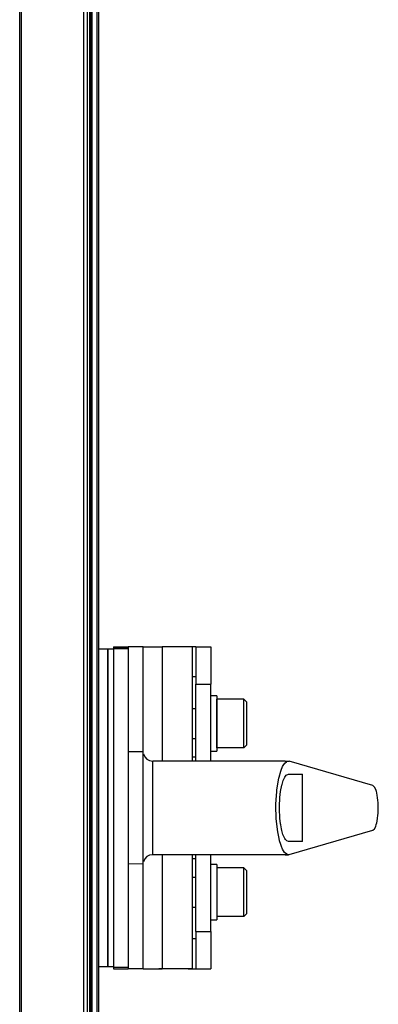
# Model space of a CAD drawing. Header units: millimetres. Extents: x -380.3 to -282.2, y 263.5 to 326.7.
# Tile 12 of 13: x -288.6 to -282.2, y 291.6 to 309.1. Entities that reach past the tile are written whole.
import ezdxf

# ---------------------------------------------------------------- set-up
doc = ezdxf.new("R2010")
doc.units = ezdxf.units.MM

# ---------------------------------------------------------------- blocks, each defined once
blk = doc.blocks.new('Diffusor-Rahmen-seitlich__13', base_point=(-4329.13, 3988.97))
at = {"color": 7, "linetype": 'Continuous'}
for p, q in [((-4329.13, 3988.97), (-4329.13, 4861.97)), ((-4311.13, 4861.97), (-4311.13, 3988.97))]:
    blk.add_line(p, q, dxfattribs=at)
at = {"color": 1, "linetype": 'Continuous'}
for p, q in [((-4328.63, 3988.97), (-4328.63, 4861.97)), ((-4312.13, 4861.97), (-4312.13, 3988.97))]:
    blk.add_line(p, q, dxfattribs=at)
blk = doc.blocks.new('Standard-Diffusor-kpl___27', base_point=(-5626.13, 3970.97))
blk.add_blockref('Diffusor-Rahmen-seitlich__13', (-4329.13, 3988.97))
blk = doc.blocks.new('Aufnahmewinkel-kurz_1', base_point=(-4291.95, 4383.47))
at = {"color": 7, "linetype": 'Continuous'}
for p, q in [((-4282.13, 4469.47), (-4283.17, 4469.47)), ((-4282.13, 4469.47), (-4278.13, 4469.47)), ((-4282.13, 4469.47), (-4282.13, 4459.47)), ((-4278.13, 4469.47), (-4278.13, 4459.47)), ((-4282.13, 4461.47), (-4283.17, 4461.47)), ((-4282.13, 4438.97), (-4282.13, 4459.47)), ((-4278.13, 4438.97), (-4278.13, 4459.47)), ((-4282.13, 4439.97), (-4283.17, 4439.97)), ((-4283.17, 4412.97), (-4282.13, 4412.97)), ((-4282.13, 4393.47), (-4282.13, 4413.97)), ((-4278.13, 4393.47), (-4278.13, 4413.97)), ((-4282.13, 4393.47), (-4282.13, 4383.47)), ((-4278.13, 4393.47), (-4278.13, 4383.47)), ((-4282.9, 4391.47), (-4283.13, 4391.47)), ((-4282.13, 4391.47), (-4282.9, 4391.47)), ((-4284.13, 4383.47), (-4291.95, 4383.47)), ((-4284.13, 4383.47), (-4283.48, 4383.47)), ((-4283.48, 4383.47), (-4283.13, 4383.47)), ((-4283.13, 4383.47), (-4282.9, 4383.47)), ((-4282.9, 4383.47), (-4282.13, 4383.47)), ((-4282.13, 4383.47), (-4278.13, 4383.47))]:
    blk.add_line(p, q, dxfattribs=at)
at = {"color": 1, "linetype": 'Continuous'}
for p, q in [((-4282.13, 4459.47), (-4278.13, 4459.47)), ((-4282.13, 4393.47), (-4278.13, 4393.47))]:
    blk.add_line(p, q, dxfattribs=at)
blk = doc.blocks.new('Rohrbuegel-kurz-geschw_', base_point=(-5659.13, 4383.47))
blk.add_blockref('Aufnahmewinkel-kurz_1', (-4291.95, 4383.47))
blk = doc.blocks.new('Haltebuegel-kurz', base_point=(-5659.13, 4383.47))
blk.add_blockref('Rohrbuegel-kurz-geschw_', (-5659.13, 4383.47))
blk = doc.blocks.new('Seitenprofil__33', base_point=(-4329.13, 3971.97))
at = {"color": 1, "linetype": 'Continuous'}
for p, q in [((-4310.43, 3971.97), (-4310.43, 4880.97)), ((-4309.83, 4880.97), (-4309.83, 3971.97)), ((-4308.43, 4022.29), (-4308.43, 4830.65))]:
    blk.add_line(p, q, dxfattribs=at)
at = {"color": 7, "linetype": 'Continuous'}
for p, q in [((-4310.13, 3971.97), (-4310.13, 4880.97)), ((-4308.13, 4830.64), (-4308.13, 4022.3))]:
    blk.add_line(p, q, dxfattribs=at)
blk = doc.blocks.new('Zylinderschraube-DIN912-M8x20-P-P2R_3__40', base_point=(-4283.13, 4397.47))
at = {"color": 7, "linetype": 'Continuous'}
for p, q in [((-4269.33, 4410.47), (-4276.53, 4410.47)), ((-4269.33, 4403.97), (-4269.33, 4410.47)), ((-4269.33, 4410.47), (-4268.53, 4409.67)), ((-4283.13, 4407.97), (-4282.13, 4407.97)), ((-4268.53, 4403.97), (-4268.53, 4409.67)), ((-4269.33, 4397.47), (-4269.33, 4403.97)), ((-4268.53, 4398.27), (-4268.53, 4403.97)), ((-4283.13, 4399.97), (-4282.13, 4399.97)), ((-4269.33, 4397.47), (-4276.53, 4397.47)), ((-4269.33, 4397.47), (-4268.53, 4398.27))]:
    blk.add_line(p, q, dxfattribs=at)
blk = doc.blocks.new('Zylinderschraube-DIN912-M8x20-P-P2R__41', base_point=(-4283.13, 4442.47))
at = {"color": 7, "linetype": 'Continuous'}
for p, q in [((-4276.53, 4448.97), (-4276.53, 4455.47)), ((-4269.33, 4455.47), (-4276.53, 4455.47)), ((-4269.33, 4448.97), (-4269.33, 4455.47)), ((-4269.33, 4455.47), (-4268.53, 4454.67)), ((-4283.13, 4452.97), (-4282.13, 4452.97)), ((-4268.53, 4448.97), (-4268.53, 4454.67)), ((-4276.53, 4442.47), (-4276.53, 4448.97)), ((-4269.33, 4442.47), (-4269.33, 4448.97)), ((-4268.53, 4443.27), (-4268.53, 4448.97)), ((-4283.13, 4444.97), (-4282.13, 4444.97)), ((-4269.33, 4442.47), (-4276.53, 4442.47)), ((-4269.33, 4442.47), (-4268.53, 4443.27))]:
    blk.add_line(p, q, dxfattribs=at)
blk = doc.blocks.new('Buegelauge__42', base_point=(-4304.13, 4383.47))
at = {"color": 7, "linetype": 'Continuous'}
for p, q in [((-4304.13, 4469.47), (-4304.13, 4469.06)), ((-4304.13, 4469.47), (-4300.13, 4469.47)), ((-4304.13, 4469.06), (-4304.13, 4383.89)), ((-4300.13, 4469.06), (-4304.13, 4469.06)), ((-4300.13, 4469.47), (-4300.13, 4469.06)), ((-4296.13, 4469.47), (-4300.13, 4469.47)), ((-4300.13, 4469.06), (-4300.13, 4383.89)), ((-4296.13, 4469.47), (-4291.13, 4469.47)), ((-4283.13, 4469.47), (-4291.13, 4469.47)), ((-4283.13, 4469.47), (-4283.13, 4438.97)), ((-4283.13, 4413.97), (-4283.13, 4383.47)), ((-4304.13, 4383.89), (-4304.13, 4383.47)), ((-4304.13, 4383.89), (-4300.13, 4383.89)), ((-4304.13, 4383.47), (-4300.13, 4383.47)), ((-4300.13, 4383.89), (-4300.13, 4383.47)), ((-4296.13, 4383.47), (-4300.13, 4383.47)), ((-4296.13, 4383.47), (-4291.13, 4383.47)), ((-4283.13, 4383.47), (-4291.13, 4383.47))]:
    blk.add_line(p, q, dxfattribs=at)
at = {"color": 1, "linetype": 'Continuous'}
for p, q in [((-4304.13, 4469.06), (-4300.13, 4469.06)), ((-4296.13, 4441.47), (-4296.13, 4469.47)), ((-4291.13, 4469.47), (-4291.13, 4438.97)), ((-4291.13, 4413.97), (-4291.13, 4383.47)), ((-4296.13, 4383.47), (-4296.13, 4411.47)), ((-4304.13, 4383.89), (-4300.13, 4383.89))]:
    blk.add_line(p, q, dxfattribs=at)
blk = doc.blocks.new('Buegelscheibe__43', base_point=(-4305.63, 4383.97))
at = {"color": 7, "linetype": 'Continuous'}
for p, q in [((-4305.63, 4426.47), (-4305.63, 4468.97)), ((-4305.63, 4468.97), (-4304.13, 4468.97)), ((-4305.63, 4383.97), (-4305.63, 4426.47)), ((-4304.13, 4383.97), (-4305.63, 4383.97))]:
    blk.add_line(p, q, dxfattribs=at)
blk = doc.blocks.new('Buegellager-mont___44', base_point=(-4305.63, 4383.47))
for name, p in [('Buegelscheibe__43', (-4305.63, 4383.97)), ('Buegelauge__42', (-4304.13, 4383.47))]:
    blk.add_blockref(name, p)
blk = doc.blocks.new('Klemmhebel_L5_82737_0_2165-00-01-00-09__45', base_point=(-4300.13, 4411.47))
at = {"color": 7, "linetype": 'Continuous'}
for p, q in [((-4296.13, 4441.46), (-4300.13, 4441.47)), ((-4296.13, 4424.13), (-4296.13, 4441.46)), ((-4296.05, 4440.86), (-4295.72, 4440.1)), ((-4295.72, 4440.1), (-4295.16, 4439.5)), ((-4295.16, 4439.5), (-4294.44, 4439.11)), ((-4294.44, 4439.11), (-4293.63, 4438.97)), ((-4258.22, 4438.97), (-4293.63, 4438.97)), ((-4259.46, 4436.24), (-4259.34, 4436.57)), ((-4259.34, 4436.57), (-4258.95, 4437.48)), ((-4258.95, 4437.48), (-4258.81, 4437.76)), ((-4258.81, 4437.76), (-4258.39, 4438.37)), ((-4258.39, 4438.37), (-4257.94, 4438.78)), ((-4258.22, 4438.97), (-4257.36, 4438.97)), ((-4257.94, 4438.78), (-4257.81, 4438.86)), ((-4257.81, 4438.86), (-4257.36, 4438.97)), ((-4257.36, 4438.97), (-4257.21, 4438.96)), ((-4234.82, 4432.43), (-4257.21, 4438.96)), ((-4260.25, 4432.86), (-4259.96, 4434.43)), ((-4259.96, 4434.43), (-4259.9, 4434.7)), ((-4259.9, 4434.7), (-4259.46, 4436.24)), ((-4258.78, 4433.76), (-4258.63, 4434.15)), ((-4258.63, 4434.15), (-4258.35, 4434.69)), ((-4258.35, 4434.69), (-4257.98, 4435.17)), ((-4257.98, 4435.17), (-4257.36, 4435.47)), ((-4257.36, 4435.47), (-4253.63, 4435.47)), ((-4253.63, 4417.47), (-4253.63, 4435.47)), ((-4260.47, 4431.22), (-4260.25, 4432.86)), ((-4259.47, 4430.87), (-4259.16, 4432.5)), ((-4259.16, 4432.5), (-4259.1, 4432.74)), ((-4259.1, 4432.74), (-4258.78, 4433.76)), ((-4234.37, 4431.97), (-4234.82, 4432.43)), ((-4234.1, 4431.41), (-4234.37, 4431.97)), ((-4233.92, 4430.87), (-4234.1, 4431.41)), ((-4260.72, 4427.49), (-4260.67, 4428.66)), ((-4260.67, 4428.66), (-4260.51, 4430.85)), ((-4260.51, 4430.85), (-4260.47, 4431.22)), ((-4259.77, 4427.4), (-4259.71, 4428.71)), ((-4259.71, 4428.71), (-4259.67, 4429.25)), ((-4259.67, 4429.25), (-4259.47, 4430.87)), ((-4233.81, 4430.46), (-4233.92, 4430.87)), ((-4233.67, 4429.78), (-4233.81, 4430.46)), ((-4233.58, 4429.27), (-4233.67, 4429.78)), ((-4233.49, 4428.44), (-4233.58, 4429.27)), ((-4260.73, 4426.51), (-4260.72, 4427.49)), ((-4260.67, 4424.26), (-4260.73, 4426.51)), ((-4259.78, 4426.47), (-4259.77, 4427.4)), ((-4259.77, 4425.55), (-4259.78, 4426.47)), ((-4233.45, 4427.91), (-4233.49, 4428.44)), ((-4233.42, 4427.46), (-4233.45, 4427.91)), ((-4233.45, 4425.02), (-4233.4, 4426.12)), ((-4233.4, 4426.47), (-4233.42, 4427.46)), ((-4233.4, 4426.12), (-4233.4, 4426.47)), ((-4296.13, 4411.49), (-4296.13, 4424.13)), ((-4260.64, 4423.65), (-4260.67, 4424.26)), ((-4260.51, 4422.1), (-4260.64, 4423.65)), ((-4259.71, 4424.33), (-4259.77, 4425.55)), ((-4259.67, 4423.7), (-4259.71, 4424.33)), ((-4259.49, 4422.18), (-4259.67, 4423.7)), ((-4233.7, 4422.96), (-4233.58, 4423.7)), ((-4233.58, 4423.7), (-4233.49, 4424.45)), ((-4233.49, 4424.45), (-4233.45, 4425.02)), ((-4260.25, 4420.06), (-4260.51, 4422.1)), ((-4259.46, 4421.97), (-4259.49, 4422.18)), ((-4259.25, 4420.85), (-4259.46, 4421.97)), ((-4259.16, 4420.45), (-4259.25, 4420.85)), ((-4234.82, 4420.52), (-4234.44, 4420.86)), ((-4234.44, 4420.86), (-4234.1, 4421.53)), ((-4234.1, 4421.53), (-4233.94, 4421.99)), ((-4233.94, 4421.99), (-4233.8, 4422.5)), ((-4233.8, 4422.5), (-4233.7, 4422.96)), ((-4259.9, 4418.25), (-4260.25, 4420.06)), ((-4259.75, 4417.68), (-4259.9, 4418.25)), ((-4258.84, 4419.34), (-4259.16, 4420.45)), ((-4258.78, 4419.19), (-4258.84, 4419.34)), ((-4258.34, 4418.25), (-4258.78, 4419.19)), ((-4258.18, 4418), (-4258.34, 4418.25)), ((-4257.19, 4413.99), (-4234.82, 4420.52)), ((-4259.46, 4416.7), (-4259.75, 4417.68)), ((-4259.27, 4416.18), (-4259.46, 4416.7)), ((-4258.95, 4415.45), (-4259.27, 4416.18)), ((-4257.85, 4417.66), (-4258.18, 4418)), ((-4257.36, 4417.47), (-4257.85, 4417.66)), ((-4253.63, 4417.47), (-4257.36, 4417.47)), ((-4295.16, 4413.45), (-4295.72, 4412.84)), ((-4294.44, 4413.84), (-4295.16, 4413.45)), ((-4293.63, 4413.97), (-4294.44, 4413.84)), ((-4257.36, 4413.97), (-4293.63, 4413.97)), ((-4258.4, 4414.58), (-4258.95, 4415.45)), ((-4257.81, 4414.08), (-4258.4, 4414.58)), ((-4258.22, 4413.97), (-4257.36, 4413.97)), ((-4257.62, 4414.01), (-4257.81, 4414.08)), ((-4296.13, 4411.49), (-4300.13, 4411.47)), ((-4295.72, 4412.84), (-4296.05, 4412.09))]:
    blk.add_line(p, q, dxfattribs=at)
at = {"color": 1, "linetype": 'Continuous'}
for p, q in [((-4293.63, 4424.52), (-4293.63, 4438.97)), ((-4293.63, 4413.97), (-4293.63, 4424.52))]:
    blk.add_line(p, q, dxfattribs=at)
at = {"color": 7, "linetype": 'Continuous'}
for points in [[(-4257.62, 4414.01), (-4257.58, 4414), (-4257.49, 4413.99), (-4257.4, 4413.98), (-4257.36, 4413.97)], [(-4257.36, 4413.97), (-4257.33, 4413.97), (-4257.27, 4413.98), (-4257.21, 4413.98), (-4257.19, 4413.99)]]:
    blk.add_open_spline(points, degree=3, dxfattribs=at)
blk = doc.blocks.new('Friktionsscheibe__46', base_point=(-4308.13, 4383.97))
at = {"color": 7, "linetype": 'Continuous'}
for p, q in [((-4308.13, 4468.97), (-4305.63, 4468.97)), ((-4305.63, 4468.97), (-4305.63, 4430.7)), ((-4305.63, 4430.7), (-4305.63, 4383.97)), ((-4305.63, 4383.97), (-4308.13, 4383.97))]:
    blk.add_line(p, q, dxfattribs=at)
blk = doc.blocks.new('Federring-DIN128-A8-FST-ZN-P2R_3__47', base_point=(-4278.13, 4396.57))
at = {"color": 7, "linetype": 'Continuous'}
for p, q in [((-4276.53, 4411.35), (-4278.13, 4411.35)), ((-4276.53, 4411.35), (-4276.53, 4396.57)), ((-4278.13, 4396.57), (-4276.53, 4396.57))]:
    blk.add_line(p, q, dxfattribs=at)
blk = doc.blocks.new('Federring-DIN128-A8-FST-ZN-P2R__48', base_point=(-4278.13, 4441.57))
at = {"color": 7, "linetype": 'Continuous'}
for p, q in [((-4276.53, 4456.35), (-4278.13, 4456.35)), ((-4276.53, 4456.35), (-4276.53, 4441.57)), ((-4278.13, 4441.57), (-4276.53, 4441.57))]:
    blk.add_line(p, q, dxfattribs=at)
blk = doc.blocks.new('Seitenteil-kpl_-Antenne__49', base_point=(-4345.13, 3952.97))
for name, p in [('Seitenprofil__33', (-4329.13, 3971.97)), ('Friktionsscheibe__46', (-4308.13, 4383.97)), ('Buegellager-mont___44', (-4305.63, 4383.47)), ('Zylinderschraube-DIN912-M8x20-P-P2R__41', (-4283.13, 4442.47)), ('Federring-DIN128-A8-FST-ZN-P2R__48', (-4278.13, 4441.57)), ('Klemmhebel_L5_82737_0_2165-00-01-00-09__45', (-4300.13, 4411.47)), ('Zylinderschraube-DIN912-M8x20-P-P2R_3__40', (-4283.13, 4397.47)), ('Federring-DIN128-A8-FST-ZN-P2R_3__47', (-4278.13, 4396.57))]:
    blk.add_blockref(name, p)
blk = doc.blocks.new('Gehaeuse-kpl___69', base_point=(-5703.85, 3952.97))
blk.add_blockref('Seitenteil-kpl_-Antenne__49', (-4345.13, 3952.97))
blk = doc.blocks.new('Montage-fuer-Funktionstest__70', base_point=(-5703.85, 3952.97))
blk.add_blockref('Gehaeuse-kpl___69', (-5703.85, 3952.97))
blk = doc.blocks.new('S360-C__71', base_point=(-5703.85, 3952.97))
for name, p in [('Montage-fuer-Funktionstest__70', (-5703.85, 3952.97)), ('Standard-Diffusor-kpl___27', (-5626.13, 3970.97)), ('Haltebuegel-kurz', (-5659.13, 4383.47))]:
    blk.add_blockref(name, p)
blk = doc.blocks.new('MB-vorneA', base_point=(-4995, 4560))
blk.add_blockref('S360-C__71', (-5703.85, 3952.97))

msp = doc.modelspace()

# ---------------------------------------------------------------- block references
at = {"xscale": 0.06666666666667, "yscale": 0.06666666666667, "zscale": 0.06666666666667}
msp.add_blockref('MB-vorneA', (-333, 304), dxfattribs=at)

doc.saveas('drawing.dxf')
